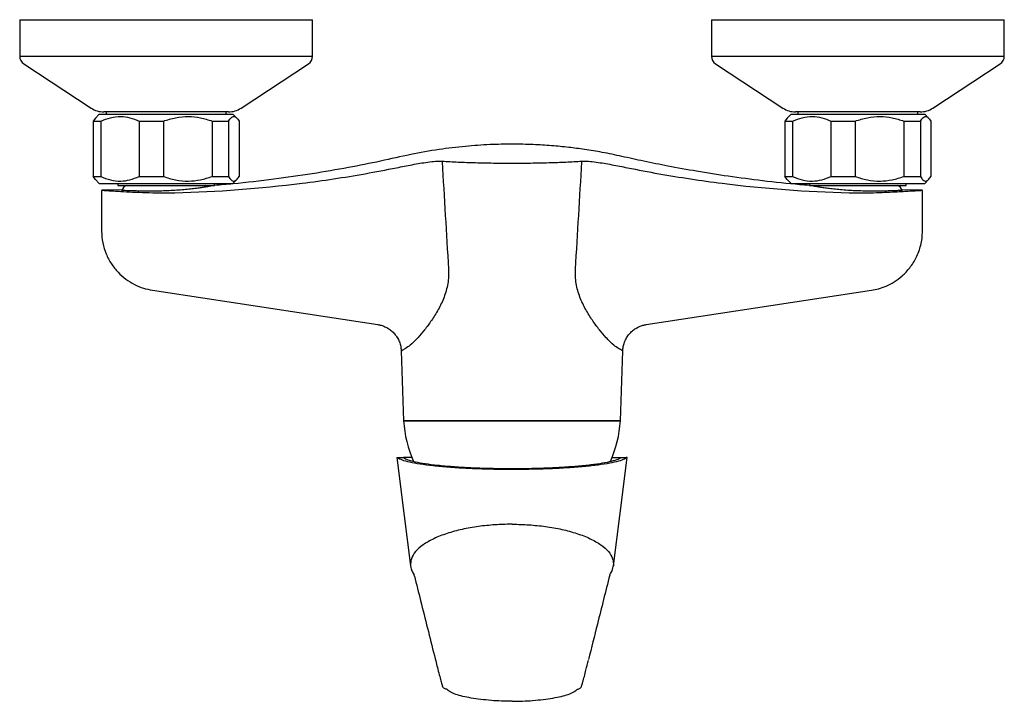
# Model space of a CAD drawing. Header units: millimetres. Extents: x 3913.983 to 3914.197, y 1813.456 to 1813.603.
import ezdxf

# ---------------------------------------------------------------- set-up
doc = ezdxf.new("R2010")
doc.units = ezdxf.units.MM
doc.layers.add('SANINDUSA', color=3, linetype='Continuous')

msp = doc.modelspace()

# ---------------------------------------------------------------- linework, layer by layer
at = {"layer": 'SANINDUSA'}
for p, q in [((3913.983050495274, 1813.603487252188), (3913.983050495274, 1813.595566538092)), ((3913.983050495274, 1813.603487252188), (3914.046550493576, 1813.603487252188)), ((3914.046550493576, 1813.595566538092), (3914.046550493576, 1813.603487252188)), ((3914.133050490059, 1813.603487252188), (3914.133050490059, 1813.595566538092)), ((3914.133050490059, 1813.603487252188), (3914.19655048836, 1813.603487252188)), ((3914.19655048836, 1813.595566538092), (3914.19655048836, 1813.603487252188)), ((3913.983050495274, 1813.595566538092), (3914.046547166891, 1813.595566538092)), ((3914.046547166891, 1813.595566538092), (3914.046550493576, 1813.595566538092)), ((3914.133050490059, 1813.595566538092), (3914.19655048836, 1813.595566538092)), ((3913.983952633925, 1813.593894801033), (3913.998550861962, 1813.584307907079)), ((3914.031050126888, 1813.584307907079), (3914.0456483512, 1813.593894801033)), ((3914.133952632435, 1813.593894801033), (3914.148550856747, 1813.584307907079)), ((3914.181050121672, 1813.584307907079), (3914.19564834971, 1813.593894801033)), ((3914.03104842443, 1813.584307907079), (3914.031050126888, 1813.584307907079)), ((3914.000300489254, 1813.582983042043), (3913.999477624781, 1813.582160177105)), ((3914.000300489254, 1813.582983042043), (3914.028994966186, 1813.582983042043)), ((3914.028305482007, 1813.583487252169), (3914.001295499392, 1813.583487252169)), ((3914.001800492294, 1813.583487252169), (3914.001800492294, 1813.582983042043)), ((3914.02780049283, 1813.582983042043), (3914.02780049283, 1813.583487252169)), ((3914.028994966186, 1813.582983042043), (3914.029300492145, 1813.582983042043)), ((3914.030123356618, 1813.582160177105), (3914.029300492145, 1813.582983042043)), ((3914.150300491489, 1813.582983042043), (3914.149477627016, 1813.582160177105)), ((3914.150300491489, 1813.582983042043), (3914.178994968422, 1813.582983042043)), ((3914.178305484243, 1813.583487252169), (3914.151295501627, 1813.583487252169)), ((3914.151800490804, 1813.583487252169), (3914.151800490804, 1813.582983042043)), ((3914.17780049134, 1813.582983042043), (3914.17780049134, 1813.583487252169)), ((3914.178994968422, 1813.582983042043), (3914.17930049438, 1813.582983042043)), ((3914.180123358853, 1813.582160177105), (3914.17930049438, 1813.582983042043)), ((3913.999481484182, 1813.582147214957), (3913.998979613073, 1813.581483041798)), ((3913.998979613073, 1813.581483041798), (3914.000654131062, 1813.581483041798)), ((3913.998979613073, 1813.581483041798), (3913.998979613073, 1813.569483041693)), ((3914.000654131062, 1813.581483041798), (3914.000654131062, 1813.569483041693)), ((3914.008957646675, 1813.581483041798), (3914.014201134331, 1813.581483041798)), ((3914.008957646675, 1813.581483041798), (3914.008957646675, 1813.569483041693)), ((3914.014201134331, 1813.581483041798), (3914.014201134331, 1813.569483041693)), ((3914.024778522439, 1813.581483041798), (3914.028347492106, 1813.581483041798)), ((3914.024778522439, 1813.581483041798), (3914.024778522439, 1813.569483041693)), ((3914.028347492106, 1813.581483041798), (3914.028347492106, 1813.569483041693)), ((3914.030621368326, 1813.581483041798), (3914.030621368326, 1813.569483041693)), ((3914.149481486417, 1813.582147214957), (3914.148979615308, 1813.581483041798)), ((3914.148979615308, 1813.581483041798), (3914.150654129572, 1813.581483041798)), ((3914.148979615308, 1813.581483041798), (3914.148979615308, 1813.569483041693)), ((3914.150654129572, 1813.581483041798), (3914.150654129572, 1813.569483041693)), ((3914.158957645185, 1813.581483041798), (3914.164201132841, 1813.581483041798)), ((3914.158957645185, 1813.581483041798), (3914.158957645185, 1813.569483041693)), ((3914.164201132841, 1813.581483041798), (3914.164201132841, 1813.569483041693)), ((3914.174778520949, 1813.581483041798), (3914.178347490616, 1813.581483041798)), ((3914.174778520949, 1813.581483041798), (3914.174778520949, 1813.569483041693)), ((3914.178347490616, 1813.581483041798), (3914.178347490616, 1813.569483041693)), ((3914.180621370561, 1813.581483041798), (3914.180621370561, 1813.569483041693)), ((3913.999481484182, 1813.568818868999), (3913.998979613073, 1813.569483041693)), ((3913.998979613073, 1813.569483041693), (3914.000654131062, 1813.569483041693)), ((3914.008957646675, 1813.569483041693), (3914.014201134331, 1813.569483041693)), ((3914.024778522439, 1813.569483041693), (3914.028347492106, 1813.569483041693)), ((3914.149481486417, 1813.568818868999), (3914.148979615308, 1813.569483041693)), ((3914.148979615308, 1813.569483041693), (3914.150654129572, 1813.569483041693)), ((3914.158957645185, 1813.569483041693), (3914.164201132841, 1813.569483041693)), ((3914.174778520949, 1813.569483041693), (3914.178347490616, 1813.569483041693)), ((3913.999477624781, 1813.568805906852), (3914.000300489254, 1813.567983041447)), ((3914.000300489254, 1813.567983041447), (3914.011839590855, 1813.567983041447)), ((3914.00430048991, 1813.567983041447), (3914.00430048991, 1813.567483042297)), ((3914.00430048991, 1813.567483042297), (3914.025300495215, 1813.567483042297)), ((3914.011839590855, 1813.567983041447), (3914.029300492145, 1813.567983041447)), ((3914.025300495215, 1813.567509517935), (3914.025300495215, 1813.567983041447)), ((3914.029300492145, 1813.567983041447), (3914.030123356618, 1813.568805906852)), ((3914.149477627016, 1813.568805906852), (3914.150300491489, 1813.567983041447)), ((3914.150300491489, 1813.567983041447), (3914.161839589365, 1813.567983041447)), ((3914.15430048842, 1813.567983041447), (3914.15430048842, 1813.567509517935)), ((3914.15430048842, 1813.567483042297), (3914.175300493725, 1813.567483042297)), ((3914.161839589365, 1813.567983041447), (3914.17930049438, 1813.567983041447)), ((3914.175300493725, 1813.567483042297), (3914.175300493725, 1813.567983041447)), ((3914.17930049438, 1813.567983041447), (3914.180123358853, 1813.568805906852)), ((3914.000800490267, 1813.566375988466), (3914.000800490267, 1813.557637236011)), ((3914.005095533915, 1813.566559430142), (3914.000907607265, 1813.566482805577)), ((3914.178652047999, 1813.566499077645), (3914.174471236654, 1813.566554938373)), ((3914.178800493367, 1813.557637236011), (3914.178800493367, 1813.566380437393)), ((3914.011840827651, 1813.544797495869), (3914.060687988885, 1813.537339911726)), ((3914.060688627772, 1813.537344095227), (3914.060700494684, 1813.537349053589)), ((3914.065771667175, 1813.531626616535), (3914.066300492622, 1813.51648304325)), ((3914.065794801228, 1813.531633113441), (3914.065784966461, 1813.531627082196)), ((3914.113300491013, 1813.51648304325), (3914.113829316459, 1813.531626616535)), ((3914.066300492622, 1813.51648304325), (3914.082905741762, 1813.51648304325)), ((3914.113300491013, 1813.51648304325), (3914.066300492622, 1813.51648304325)), ((3914.082905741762, 1813.51648304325), (3914.113300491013, 1813.51648304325)), ((3914.064800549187, 1813.508483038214), (3914.065009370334, 1813.508483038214)), ((3914.065009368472, 1813.508483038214), (3914.066249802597, 1813.508483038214)), ((3914.068112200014, 1813.508483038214), (3914.066249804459, 1813.508483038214)), ((3914.11148878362, 1813.508483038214), (3914.113351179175, 1813.508483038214)), ((3914.113351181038, 1813.508483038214), (3914.114591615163, 1813.508483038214)), ((3914.114800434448, 1813.508483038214), (3914.1145916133, 1813.508483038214))]:
    msp.add_line(p, q, dxfattribs=at)
at = {"layer": 'SANINDUSA', "flags": 128}
for points in [[(3914.023813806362, 1813.567341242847), (3914.023683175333, 1813.567406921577), (3914.023300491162, 1813.567483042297)], [(3914.156300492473, 1813.567483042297), (3914.155917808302, 1813.567406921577), (3914.155784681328, 1813.567339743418)], [(3914.11891299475, 1813.537339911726), (3914.142608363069, 1813.540957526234), (3914.167760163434, 1813.544797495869)], [(3914.064799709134, 1813.508483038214), (3914.066418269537, 1813.495894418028), (3914.067816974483, 1813.485015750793)], [(3914.111784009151, 1813.485015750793), (3914.113182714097, 1813.495894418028), (3914.114801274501, 1813.508483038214)]]:
    msp.add_lwpolyline(points, dxfattribs=at)
at = {"layer": 'SANINDUSA'}
for centre, radius, start, end in [((3913.985050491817, 1813.595566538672), 0.001999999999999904, 180, 236.7064367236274), ((3914.044550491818, 1813.595566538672), 0.002000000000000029, 303.2935632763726, 0), ((3914.135050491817, 1813.595566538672), 0.001999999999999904, 180, 236.7064367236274), ((3914.194550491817, 1813.595566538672), 0.001999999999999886, 303.2935632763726, 0), ((3914.001295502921, 1813.588487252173), 0.005000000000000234, 236.7064367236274, 270), ((3914.028305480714, 1813.588487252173), 0.005000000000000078, 270, 303.2935632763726), ((3914.151295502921, 1813.588487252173), 0.005000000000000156, 236.7064367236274, 270), ((3914.178305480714, 1813.588487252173), 0.005000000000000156, 270, 303.2935632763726), ((3914.074771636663, 1813.572694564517), 0.0001123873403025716, 125.9517002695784, 184.265989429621), ((3914.104829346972, 1813.572694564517), 0.0001123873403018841, 355.734010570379, 54.04829973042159), ((3914.006300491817, 1813.566483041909), 0.001000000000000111, 90, 178.6326634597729), ((3914.173300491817, 1813.566483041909), 0.0009999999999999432, 1.309784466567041, 90), ((3914.000900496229, 1813.566383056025), 0.0001000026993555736, 85.92234513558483, 184.0526826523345), ((3914.178700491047, 1813.566383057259), 0.0001000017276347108, 354.2761373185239, 94.07978620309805), ((3914.091258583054, 1813.517929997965), 0.02500000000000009, 183.3180332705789, 204.2785486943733), ((3914.088342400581, 1813.517929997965), 0.02499999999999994, 335.7471198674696, 356.681966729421), ((3914.062494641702, 1813.481275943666), 0.006335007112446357, 13.77290616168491, 16.60401458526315), ((3914.111455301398, 1813.482769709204), 0.0005233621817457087, 142.8482703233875, 155.4554544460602)]:
    msp.add_arc(centre, radius, start, end, dxfattribs=at)
for points, knots in [([(3914.000654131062, 1813.581483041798), (3914.001343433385, 1813.581765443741), (3914.002742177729, 1813.582338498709), (3914.00488348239, 1813.58256622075), (3914.006989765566, 1813.582293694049), (3914.00829560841, 1813.581755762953), (3914.008957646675, 1813.581483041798)], [0, 0, 0, 0, 0.2547896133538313, 0.5170235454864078, 0.7551398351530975, 1, 1, 1, 1]), ([(3914.014201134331, 1813.581483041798), (3914.015079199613, 1813.581765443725), (3914.016860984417, 1813.582338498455), (3914.019588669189, 1813.582566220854), (3914.022271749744, 1813.582293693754), (3914.023935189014, 1813.581755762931), (3914.024778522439, 1813.581483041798)], [0, 0, 0, 0, 0.2547896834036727, 0.5170235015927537, 0.7551397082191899, 1, 1, 1, 1]), ([(3914.028347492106, 1813.581483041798), (3914.02853625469, 1813.581765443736), (3914.028919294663, 1813.582338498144), (3914.029505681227, 1813.582566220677), (3914.03008247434, 1813.582293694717), (3914.03044007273, 1813.581755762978), (3914.030621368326, 1813.581483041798)], [0, 0, 0, 0, 0.2547899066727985, 0.5170236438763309, 0.7551401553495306, 1, 1, 1, 1]), ([(3914.150654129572, 1813.581483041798), (3914.151343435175, 1813.581765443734), (3914.152742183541, 1813.582338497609), (3914.154883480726, 1813.582566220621), (3914.156989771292, 1813.582293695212), (3914.158295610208, 1813.58175576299), (3914.158957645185, 1813.581483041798)], [0, 0, 0, 0, 0.2547900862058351, 0.5170235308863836, 0.7551403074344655, 1, 1, 1, 1]), ([(3914.164201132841, 1813.581483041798), (3914.165079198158, 1813.581765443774), (3914.166860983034, 1813.582338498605), (3914.169588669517, 1813.582566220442), (3914.172271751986, 1813.582293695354), (3914.173935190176, 1813.581755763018), (3914.174778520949, 1813.581483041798)], [0, 0, 0, 0, 0.2547896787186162, 0.5170234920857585, 0.7551403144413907, 1, 1, 1, 1]), ([(3914.178347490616, 1813.581483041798), (3914.178536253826, 1813.581765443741), (3914.17891929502, 1813.582338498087), (3914.17950567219, 1813.582566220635), (3914.180082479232, 1813.58229369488), (3914.180440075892, 1813.581755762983), (3914.180621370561, 1813.581483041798)], [0, 0, 0, 0, 0.2547898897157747, 0.517023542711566, 0.7551401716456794, 1, 1, 1, 1]), ([(3914.15430048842, 1813.567533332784), (3914.153592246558, 1813.567585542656), (3914.150196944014, 1813.567835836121), (3914.144324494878, 1813.568495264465), (3914.136878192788, 1813.56946628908), (3914.130025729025, 1813.570546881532), (3914.123914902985, 1813.571654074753), (3914.118506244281, 1813.572732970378), (3914.113778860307, 1813.573804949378), (3914.109510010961, 1813.574702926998), (3914.105665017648, 1813.575333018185), (3914.102009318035, 1813.575811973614), (3914.098292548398, 1813.57617219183), (3914.094232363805, 1813.576419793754), (3914.089780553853, 1813.576516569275), (3914.084888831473, 1813.576411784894), (3914.07956569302, 1813.576045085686), (3914.073823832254, 1813.575354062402), (3914.067685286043, 1813.574257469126), (3914.061180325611, 1813.572728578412), (3914.054064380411, 1813.571339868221), (3914.046352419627, 1813.570004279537), (3914.03801752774, 1813.568824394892), (3914.030945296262, 1813.567983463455), (3914.026643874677, 1813.567650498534), (3914.025300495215, 1813.567546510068)], [0, 0, 0, 0, 0.01633444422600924, 0.07830711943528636, 0.1358793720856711, 0.1890589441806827, 0.2378498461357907, 0.278720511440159, 0.3159033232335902, 0.3493477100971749, 0.3790398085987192, 0.4054978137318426, 0.4341416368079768, 0.4649136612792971, 0.4990409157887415, 0.5365353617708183, 0.5774181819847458, 0.6217224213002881, 0.6694963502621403, 0.7207627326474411, 0.7753962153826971, 0.8362354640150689, 0.9007695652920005, 0.9690092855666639, 1, 1, 1, 1]), ([(3914.016684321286, 1813.565947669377), (3914.025909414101, 1813.566159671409), (3914.035121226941, 1813.56685819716), (3914.048846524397, 1813.568588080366), (3914.053409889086, 1813.569279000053), (3914.060224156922, 1813.570481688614), (3914.062490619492, 1813.570910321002), (3914.065317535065, 1813.571480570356), (3914.065882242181, 1813.57159840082), (3914.067013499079, 1813.571823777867), (3914.068712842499, 1813.572148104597), (3914.070419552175, 1813.572431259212), (3914.07156063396, 1813.572601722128)], [0, 0, 0, 0, 0.5000000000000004, 0.5000000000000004, 0.7500000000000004, 0.7500000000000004, 0.8750000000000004, 0.8750000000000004, 0.9062500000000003, 0.9062500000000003, 0.9375000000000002, 1, 1, 1, 1]), ([(3914.07156063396, 1813.572601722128), (3914.072125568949, 1813.572686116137), (3914.072675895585, 1813.572744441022), (3914.073747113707, 1813.572807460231), (3914.074244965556, 1813.572810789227), (3914.074705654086, 1813.57278554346)], [0, 0, 0, 0, 0.5, 0.5, 1, 1, 1, 1]), ([(3914.074705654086, 1813.57278554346), (3914.0757983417, 1813.572725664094), (3914.076943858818, 1813.57266772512), (3914.078739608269, 1813.57258787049), (3914.079351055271, 1813.572562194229), (3914.080600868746, 1813.572514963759), (3914.08123810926, 1813.572494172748), (3914.083159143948, 1813.572440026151), (3914.084461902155, 1813.572414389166), (3914.086448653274, 1813.57238881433), (3914.08711636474, 1813.572382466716), (3914.088462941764, 1813.572374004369), (3914.089144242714, 1813.572371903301), (3914.091170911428, 1813.572372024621), (3914.092507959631, 1813.572380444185), (3914.094492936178, 1813.572406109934), (3914.095151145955, 1813.572416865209), (3914.096460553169, 1813.572443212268), (3914.097114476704, 1813.572458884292), (3914.099044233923, 1813.572513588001), (3914.100281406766, 1813.572562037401), (3914.102660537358, 1813.572667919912), (3914.103802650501, 1813.572725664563), (3914.104895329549, 1813.57278554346)], [0, 0, 0, 0, 0.1250000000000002, 0.1250000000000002, 0.1875000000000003, 0.1875000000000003, 0.2500000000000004, 0.2500000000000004, 0.3750000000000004, 0.3750000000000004, 0.4375000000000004, 0.4375000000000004, 0.5000000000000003, 0.5000000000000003, 0.6250000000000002, 0.6250000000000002, 0.6875000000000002, 0.6875000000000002, 0.7500000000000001, 0.7500000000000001, 0.8750000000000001, 0.8750000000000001, 1, 1, 1, 1]), ([(3914.104895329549, 1813.57278554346), (3914.105356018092, 1813.572810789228), (3914.105853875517, 1813.572807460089), (3914.10692509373, 1813.572744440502), (3914.107475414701, 1813.572686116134), (3914.108040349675, 1813.572601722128)], [0, 0, 0, 0, 0.5, 0.5, 1, 1, 1, 1]), ([(3914.108040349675, 1813.572601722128), (3914.109182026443, 1813.572431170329), (3914.110320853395, 1813.572242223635), (3914.112024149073, 1813.571931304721), (3914.112591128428, 1813.571823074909), (3914.113723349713, 1813.571597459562), (3914.114288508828, 1813.571479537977), (3914.11711782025, 1813.570908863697), (3914.119386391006, 1813.570479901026), (3914.12620756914, 1813.569276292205), (3914.130773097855, 1813.568585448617), (3914.144492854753, 1813.566857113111), (3914.15368203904, 1813.566159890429), (3914.162916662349, 1813.565947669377)], [0, 0, 0, 0, 0.06249999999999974, 0.06249999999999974, 0.09374999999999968, 0.09374999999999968, 0.1249999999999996, 0.1249999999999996, 0.2499999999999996, 0.2499999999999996, 0.4999999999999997, 0.4999999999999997, 1, 1, 1, 1]), ([(3914.000654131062, 1813.569483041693), (3914.001343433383, 1813.569200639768), (3914.002742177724, 1813.568627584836), (3914.004883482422, 1813.568399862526), (3914.00698976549, 1813.56867239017), (3914.008295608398, 1813.569210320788), (3914.008957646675, 1813.569483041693)], [0, 0, 0, 0, 0.2547896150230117, 0.5170235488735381, 0.7551398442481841, 1, 1, 1, 1]), ([(3914.014201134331, 1813.569483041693), (3914.015079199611, 1813.569200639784), (3914.016860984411, 1813.56862758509), (3914.01958866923, 1813.568399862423), (3914.022271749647, 1813.568672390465), (3914.023935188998, 1813.56921032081), (3914.024778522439, 1813.569483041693)], [0, 0, 0, 0, 0.2547896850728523, 0.5170235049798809, 0.7551397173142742, 1, 1, 1, 1]), ([(3914.028347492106, 1813.569483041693), (3914.02853625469, 1813.569200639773), (3914.028919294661, 1813.568627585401), (3914.029505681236, 1813.568399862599), (3914.030082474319, 1813.568672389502), (3914.030440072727, 1813.569210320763), (3914.030621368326, 1813.569483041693)], [0, 0, 0, 0, 0.2547899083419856, 0.5170236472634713, 0.75514016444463, 0.9999999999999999, 0.9999999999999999, 0.9999999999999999, 0.9999999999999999]), ([(3914.150654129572, 1813.569483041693), (3914.151343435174, 1813.569200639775), (3914.152742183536, 1813.568627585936), (3914.154883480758, 1813.568399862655), (3914.156989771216, 1813.568672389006), (3914.158295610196, 1813.569210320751), (3914.158957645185, 1813.569483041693)], [0, 0, 0, 0, 0.2547900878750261, 0.5170235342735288, 0.7551403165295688, 1, 1, 1, 1]), ([(3914.164201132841, 1813.569483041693), (3914.165079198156, 1813.569200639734), (3914.166860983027, 1813.56862758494), (3914.169588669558, 1813.568399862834), (3914.172271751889, 1813.568672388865), (3914.17393519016, 1813.569210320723), (3914.174778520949, 1813.569483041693)], [0, 0, 0, 0, 0.2547896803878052, 0.5170234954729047, 0.755140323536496, 1, 1, 1, 1]), ([(3914.178347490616, 1813.569483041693), (3914.178536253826, 1813.569200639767), (3914.178919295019, 1813.568627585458), (3914.179505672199, 1813.568399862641), (3914.180082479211, 1813.568672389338), (3914.180440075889, 1813.569210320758), (3914.180621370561, 1813.569483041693)], [0, 0, 0, 0, 0.2547898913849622, 0.5170235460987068, 0.7551401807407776, 1, 1, 1, 1]), ([(3914.005100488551, 1813.56651460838), (3914.005126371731, 1813.566513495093), (3914.005178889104, 1813.566511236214), (3914.005601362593, 1813.566493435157), (3914.00626980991, 1813.566466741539), (3914.007178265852, 1813.566433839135), (3914.008310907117, 1813.566399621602), (3914.009617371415, 1813.566371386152), (3914.011083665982, 1813.566356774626), (3914.012640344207, 1813.566364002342), (3914.014270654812, 1813.56639995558), (3914.015897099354, 1813.566467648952), (3914.017504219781, 1813.566568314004), (3914.019020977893, 1813.566696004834), (3914.020433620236, 1813.566844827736), (3914.021681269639, 1813.56700117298), (3914.022747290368, 1813.56715365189), (3914.023583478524, 1813.567285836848), (3914.024163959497, 1813.567383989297), (3914.024471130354, 1813.567438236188), (3914.024470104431, 1813.567438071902), (3914.024469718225, 1813.567438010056)], [0, 0, 0, 0, 0.05290351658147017, 0.1073420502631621, 0.1602453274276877, 0.2146811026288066, 0.2676162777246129, 0.3220862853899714, 0.375020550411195, 0.4294987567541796, 0.4822720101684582, 0.5365840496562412, 0.589231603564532, 0.6433915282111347, 0.6963172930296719, 0.7507531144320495, 0.8041016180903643, 0.859004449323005, 0.9121808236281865, 0.9669407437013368, 1, 1, 1, 1]), ([(3914.155100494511, 1813.567443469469), (3914.155125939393, 1813.567438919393), (3914.155177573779, 1813.567429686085), (3914.155592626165, 1813.567357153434), (3914.156248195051, 1813.567248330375), (3914.157140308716, 1813.567110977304), (3914.158255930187, 1813.56695673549), (3914.15955212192, 1813.566801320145), (3914.161014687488, 1813.566655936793), (3914.162575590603, 1813.566534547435), (3914.164213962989, 1813.566442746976), (3914.165848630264, 1813.566385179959), (3914.167464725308, 1813.566358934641), (3914.168987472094, 1813.566359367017), (3914.170405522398, 1813.566379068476), (3914.171655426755, 1813.566409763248), (3914.172722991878, 1813.566444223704), (3914.173561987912, 1813.566475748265), (3914.174148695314, 1813.566499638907), (3914.174466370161, 1813.566513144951), (3914.17446946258, 1813.566513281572), (3914.17447067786, 1813.566513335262)], [0, 0, 0, 0, 0.05244073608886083, 0.1064161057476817, 0.1588530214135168, 0.2127840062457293, 0.2657138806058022, 0.3201518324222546, 0.3735232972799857, 0.4284569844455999, 0.481551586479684, 0.5362105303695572, 0.5888960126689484, 0.643109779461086, 0.6958029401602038, 0.7500128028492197, 0.8028988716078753, 0.8573152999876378, 0.9102543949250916, 0.9647311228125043, 0.9999999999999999, 0.9999999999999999, 0.9999999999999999, 0.9999999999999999]), ([(3914.000907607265, 1813.566482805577), (3914.00093706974, 1813.566480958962), (3914.000907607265, 1813.566482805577), (3914.001284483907, 1813.566461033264), (3914.002116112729, 1813.566412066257), (3914.003380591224, 1813.566336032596), (3914.005126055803, 1813.566232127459), (3914.007461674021, 1813.566102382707), (3914.01032842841, 1813.565980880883), (3914.013443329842, 1813.565905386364), (3914.015593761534, 1813.56593344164), (3914.016684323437, 1813.565947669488)], [0, 0, 0, 0, 0.037506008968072, 0.1391507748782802, 0.2444911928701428, 0.3460202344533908, 0.4504801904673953, 0.5859853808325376, 0.7266534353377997, 0.8613760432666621, 1, 1, 1, 1]), ([(3914.162916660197, 1813.565947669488), (3914.163921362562, 1813.56593377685), (3914.165956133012, 1813.565905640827), (3914.168731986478, 1813.565966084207), (3914.171219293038, 1813.566060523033), (3914.173273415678, 1813.56616466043), (3914.175034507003, 1813.566265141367), (3914.176428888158, 1813.56634863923), (3914.177524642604, 1813.566414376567), (3914.178269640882, 1813.566458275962), (3914.178671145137, 1813.566481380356), (3914.178657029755, 1813.566480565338), (3914.178651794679, 1813.566480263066)], [0, 0, 0, 0, 0.1276733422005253, 0.2585700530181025, 0.3669491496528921, 0.4776509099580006, 0.5736700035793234, 0.6717903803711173, 0.7616372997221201, 0.8537065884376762, 0.945743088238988, 0.9999999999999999, 0.9999999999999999, 0.9999999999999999, 0.9999999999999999]), ([(3914.000800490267, 1813.557637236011), (3914.000849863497, 1813.556772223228), (3914.000946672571, 1813.555076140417), (3914.001717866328, 1813.552672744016), (3914.002851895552, 1813.550527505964), (3914.004315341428, 1813.548685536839), (3914.00601288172, 1813.547177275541), (3914.007873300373, 1813.546026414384), (3914.009823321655, 1813.545201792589), (3914.01117583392, 1813.544930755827), (3914.011840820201, 1813.544797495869)], [0, 0, 0, 0, 0.1407189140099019, 0.275916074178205, 0.4074341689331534, 0.5344802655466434, 0.6571898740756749, 0.7756456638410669, 0.8896922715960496, 1, 1, 1, 1]), ([(3914.167760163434, 1813.544797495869), (3914.168263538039, 1813.544892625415), (3914.169336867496, 1813.545095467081), (3914.17098819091, 1813.545690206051), (3914.172732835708, 1813.546599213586), (3914.17449323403, 1813.547913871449), (3914.176150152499, 1813.549674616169), (3914.177567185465, 1813.551912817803), (3914.178374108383, 1813.55411915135), (3914.178747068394, 1813.556074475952), (3914.178782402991, 1813.557108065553), (3914.178800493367, 1813.557637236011)], [0, 0, 0, 0, 0.0833847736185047, 0.1777986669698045, 0.2847731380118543, 0.4029497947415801, 0.5341003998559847, 0.6766336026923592, 0.8317009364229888, 0.9138353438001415, 1, 1, 1, 1]), ([(3914.076033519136, 1813.549380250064), (3914.076097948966, 1813.548321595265), (3914.076044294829, 1813.547275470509), (3914.075700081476, 1813.545209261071), (3914.075416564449, 1813.544222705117), (3914.074696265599, 1813.542331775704), (3914.074270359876, 1813.541451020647), (3914.07358113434, 1813.540202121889), (3914.073342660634, 1813.539797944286), (3914.072853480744, 1813.539011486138), (3914.07260236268, 1813.538628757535), (3914.071848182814, 1813.537527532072), (3914.071341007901, 1813.536849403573), (3914.070341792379, 1813.535596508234), (3914.069849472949, 1813.535021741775), (3914.068897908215, 1813.533985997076), (3914.068453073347, 1813.533540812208), (3914.06764078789, 1813.532809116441), (3914.067272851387, 1813.532521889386), (3914.066952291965, 1813.532332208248)], [0, 0, 0, 0, 0.1249999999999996, 0.1249999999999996, 0.2499999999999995, 0.2499999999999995, 0.3749999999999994, 0.3749999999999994, 0.4374999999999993, 0.4374999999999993, 0.4999999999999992, 0.4999999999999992, 0.6249999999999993, 0.6249999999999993, 0.7499999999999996, 0.7499999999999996, 0.8749999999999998, 0.8749999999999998, 1, 1, 1, 1]), ([(3914.11264869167, 1813.532332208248), (3914.112328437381, 1813.532521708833), (3914.111960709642, 1813.532808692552), (3914.111351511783, 1813.533357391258), (3914.11113877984, 1813.533560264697), (3914.110695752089, 1813.534003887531), (3914.110464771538, 1813.53424538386), (3914.109752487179, 1813.535020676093), (3914.109259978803, 1813.535595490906), (3914.108258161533, 1813.536851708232), (3914.107747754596, 1813.537534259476), (3914.106737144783, 1813.53901120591), (3914.106245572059, 1813.53979250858), (3914.105556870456, 1813.541041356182), (3914.105335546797, 1813.541470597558), (3914.10491641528, 1813.542359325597), (3914.104718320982, 1813.542820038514), (3914.104361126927, 1813.543759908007), (3914.104201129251, 1813.544240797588), (3914.103927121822, 1813.545227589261), (3914.103812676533, 1813.545736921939), (3914.103556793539, 1813.547278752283), (3914.10350305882, 1813.548321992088), (3914.103567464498, 1813.549380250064)], [0, 0, 0, 0, 0.1250000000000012, 0.1250000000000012, 0.1875000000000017, 0.1875000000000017, 0.2500000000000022, 0.2500000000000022, 0.3750000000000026, 0.3750000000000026, 0.5000000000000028, 0.5000000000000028, 0.6250000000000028, 0.6250000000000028, 0.6875000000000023, 0.6875000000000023, 0.750000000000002, 0.750000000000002, 0.8125000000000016, 0.8125000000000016, 0.8750000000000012, 0.8750000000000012, 1, 1, 1, 1]), ([(3914.060700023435, 1813.537346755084), (3914.060935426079, 1813.537304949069), (3914.061467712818, 1813.537210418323), (3914.06227197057, 1813.536908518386), (3914.063096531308, 1813.536459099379), (3914.063857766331, 1813.535866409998), (3914.064522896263, 1813.535149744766), (3914.065079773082, 1813.534310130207), (3914.065484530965, 1813.533383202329), (3914.065725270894, 1813.53247213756), (3914.065757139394, 1813.531886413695), (3914.065771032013, 1813.531631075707)], [0, 0, 0, 0, 0.08647228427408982, 0.1955290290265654, 0.3091025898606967, 0.4253145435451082, 0.5430095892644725, 0.6614753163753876, 0.7880969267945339, 0.9076238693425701, 1, 1, 1, 1]), ([(3914.113821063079, 1813.531631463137), (3914.113845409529, 1813.531945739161), (3914.113895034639, 1813.532586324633), (3914.114176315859, 1813.533553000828), (3914.114616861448, 1813.534482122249), (3914.115211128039, 1813.535313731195), (3914.11589315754, 1813.535996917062), (3914.116632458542, 1813.536536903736), (3914.117402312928, 1813.53693753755), (3914.118159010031, 1813.537213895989), (3914.118664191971, 1813.537307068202), (3914.118900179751, 1813.537350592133)], [0, 0, 0, 0, 0.1138221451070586, 0.2320024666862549, 0.3618762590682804, 0.4842739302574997, 0.5999516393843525, 0.7097971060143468, 0.8141945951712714, 0.913203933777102, 1, 1, 1, 1]), ([(3914.066952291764, 1813.532332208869), (3914.066606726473, 1813.53212478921), (3914.065930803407, 1813.531719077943), (3914.065839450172, 1813.531661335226), (3914.065794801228, 1813.531633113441)], [0, 0, 0, 0, 0.5112494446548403, 1, 1, 1, 1]), ([(3914.113816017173, 1813.531627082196), (3914.113820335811, 1813.531624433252), (3914.113919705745, 1813.531563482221), (3914.113596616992, 1813.531764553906), (3914.112967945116, 1813.532141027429), (3914.11264869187, 1813.532332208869)], [0, 0, 0, 0, 0.02187290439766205, 0.5032857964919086, 1, 1, 1, 1]), ([(3914.065009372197, 1813.508483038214), (3914.065281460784, 1813.508321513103), (3914.065825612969, 1813.507998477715), (3914.067504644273, 1813.507542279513), (3914.069781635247, 1813.507124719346), (3914.072630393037, 1813.506756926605), (3914.075976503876, 1813.506451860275), (3914.079706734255, 1813.506214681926), (3914.08373131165, 1813.506056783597), (3914.087146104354, 1813.50599007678), (3914.089178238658, 1813.505984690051), (3914.089800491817, 1813.505983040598)], [0, 0, 0, 0, 0.1185599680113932, 0.2371090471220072, 0.3556724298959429, 0.474225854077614, 0.5926297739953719, 0.7110337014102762, 0.8293927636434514, 0.9477589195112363, 1, 1, 1, 1]), ([(3914.066249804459, 1813.508483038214), (3914.066520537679, 1813.508329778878), (3914.067062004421, 1813.508023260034), (3914.068691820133, 1813.507591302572), (3914.070886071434, 1813.507196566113), (3914.073621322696, 1813.506849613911), (3914.07682381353, 1813.506562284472), (3914.080388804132, 1813.506340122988), (3914.084226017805, 1813.506193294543), (3914.087410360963, 1813.506133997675), (3914.089275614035, 1813.506129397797), (3914.089800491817, 1813.506128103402)], [0, 0, 0, 0, 0.1192213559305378, 0.238442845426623, 0.3576649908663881, 0.4768867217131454, 0.5960853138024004, 0.7152829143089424, 0.83433287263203, 0.9533816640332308, 1, 1, 1, 1]), ([(3914.089800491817, 1813.506128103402), (3914.090962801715, 1813.506134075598), (3914.093287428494, 1813.506146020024), (3914.096871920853, 1813.506242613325), (3914.100450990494, 1813.506407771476), (3914.103899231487, 1813.506651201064), (3914.106940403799, 1813.506959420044), (3914.10951062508, 1813.507321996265), (3914.111500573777, 1813.507730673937), (3914.112768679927, 1813.508123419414), (3914.113184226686, 1813.508379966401), (3914.113351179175, 1813.508483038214)], [0, 0, 0, 0, 0.1031503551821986, 0.2063013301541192, 0.3250489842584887, 0.4437977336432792, 0.5627468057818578, 0.6816965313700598, 0.8008405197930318, 0.9199845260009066, 1, 1, 1, 1]), ([(3914.089800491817, 1813.505983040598), (3914.091204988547, 1813.50599118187), (3914.094014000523, 1813.506007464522), (3914.098110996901, 1813.506134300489), (3914.101967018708, 1813.506335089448), (3914.105489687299, 1813.5066084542), (3914.10856165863, 1813.506947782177), (3914.111116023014, 1813.507341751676), (3914.113046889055, 1813.507780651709), (3914.114132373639, 1813.508168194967), (3914.114479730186, 1813.50840633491), (3914.114591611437, 1813.508483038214)], [0, 0, 0, 0, 0.1178070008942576, 0.2356155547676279, 0.3534228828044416, 0.4712408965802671, 0.5893819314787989, 0.7075325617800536, 0.8256934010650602, 0.9438569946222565, 1, 1, 1, 1]), ([(3914.089800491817, 1813.494032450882), (3914.089757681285, 1813.494032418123), (3914.08852198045, 1813.494031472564), (3914.08605057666, 1813.493945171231), (3914.082432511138, 1813.4935786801), (3914.078908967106, 1813.49295169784), (3914.076186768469, 1813.492213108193), (3914.074209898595, 1813.49150581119), (3914.072823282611, 1813.490908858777), (3914.071582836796, 1813.49026093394), (3914.070146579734, 1813.489345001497), (3914.068781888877, 1813.488114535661), (3914.067833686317, 1813.486569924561), (3914.067822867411, 1813.485528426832), (3914.06781754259, 1813.485015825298)], [0, 0, 0, 0, 0.003443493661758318, 0.09939442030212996, 0.1984872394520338, 0.3041859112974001, 0.4136960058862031, 0.4709535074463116, 0.5282136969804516, 0.5874836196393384, 0.6467578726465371, 0.7633333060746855, 0.8835180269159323, 1, 1, 1, 1]), ([(3914.089800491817, 1813.494032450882), (3914.089843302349, 1813.494032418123), (3914.091079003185, 1813.494031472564), (3914.093550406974, 1813.493945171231), (3914.097168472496, 1813.4935786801), (3914.100692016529, 1813.49295169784), (3914.103414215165, 1813.492213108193), (3914.10539108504, 1813.49150581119), (3914.106777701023, 1813.490908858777), (3914.108018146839, 1813.49026093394), (3914.109454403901, 1813.489345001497), (3914.110819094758, 1813.488114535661), (3914.111767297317, 1813.486569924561), (3914.111778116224, 1813.485528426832), (3914.111783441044, 1813.485015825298)], [0, 0, 0, 0, 0.003443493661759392, 0.09939442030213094, 0.1984872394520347, 0.3041859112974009, 0.4136960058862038, 0.4709535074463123, 0.5282136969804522, 0.5874836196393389, 0.6467578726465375, 0.7633333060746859, 0.8835180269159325, 1, 1, 1, 1]), ([(3914.067816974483, 1813.485015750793), (3914.067866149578, 1813.484694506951), (3914.067993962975, 1813.484237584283), (3914.06822028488, 1813.483643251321), (3914.068478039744, 1813.483227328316), (3914.0685654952, 1813.48308620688)], [0, 0, 0, 0, 0.258587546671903, 0.7484409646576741, 1, 1, 1, 1]), ([(3914.11103816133, 1813.483085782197), (3914.111091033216, 1813.483165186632), (3914.111335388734, 1813.483532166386), (3914.111573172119, 1813.484129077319), (3914.111665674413, 1813.484655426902), (3914.111702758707, 1813.484866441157)], [0, 0, 0, 0, 0.1419412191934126, 0.6560030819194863, 1, 1, 1, 1]), ([(3914.111783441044, 1813.485015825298), (3914.111783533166, 1813.485015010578), (3914.111788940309, 1813.484967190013), (3914.11175987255, 1813.484920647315), (3914.111731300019, 1813.484874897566)], [0, 0, 0, 0, 0.01703703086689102, 1, 1, 1, 1]), ([(3914.068647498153, 1813.482784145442), (3914.069091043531, 1813.48101409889), (3914.070532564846, 1813.47526145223), (3914.072224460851, 1813.468512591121), (3914.073603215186, 1813.463050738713), (3914.0740943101, 1813.46107511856), (3914.074438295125, 1813.459829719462), (3914.074650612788, 1813.459210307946), (3914.074751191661, 1813.458916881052)], [0, 0, 0, 0, 0.2187629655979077, 0.7109790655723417, 0.8340330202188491, 0.8995190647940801, 0.9524002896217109, 1, 1, 1, 1]), ([(3914.110979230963, 1813.482987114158), (3914.110093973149, 1813.479455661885), (3914.108562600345, 1813.473346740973), (3914.107031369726, 1813.467257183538), (3914.106385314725, 1813.464687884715)], [0, 0, 0, 0, 0.5780811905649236, 1, 1, 1, 1]), ([(3914.104849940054, 1813.458914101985), (3914.104949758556, 1813.459206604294), (3914.105165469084, 1813.459838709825), (3914.105495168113, 1813.461033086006), (3914.105903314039, 1813.462671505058), (3914.10619809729, 1813.463840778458), (3914.106377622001, 1813.464552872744)], [0, 0, 0, 0, 0.1908300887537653, 0.412389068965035, 0.6421415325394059, 1, 1, 1, 1]), ([(3914.075617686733, 1813.458266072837), (3914.075612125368, 1813.458266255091), (3914.075567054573, 1813.458267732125), (3914.075412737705, 1813.458283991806), (3914.075163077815, 1813.458368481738), (3914.074915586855, 1813.458576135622), (3914.074772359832, 1813.458773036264), (3914.074751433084, 1813.458897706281), (3914.074748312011, 1813.458916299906)], [0, 0, 0, 0, 0.01408418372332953, 0.114141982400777, 0.3937010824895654, 0.6726170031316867, 0.9511732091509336, 1, 1, 1, 1]), ([(3914.103983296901, 1813.458266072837), (3914.103988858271, 1813.458266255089), (3914.104033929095, 1813.458267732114), (3914.104188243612, 1813.458283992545), (3914.104437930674, 1813.458368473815), (3914.104685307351, 1813.458576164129), (3914.104828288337, 1813.45877221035), (3914.104849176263, 1813.458895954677), (3914.104852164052, 1813.45891365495)], [0, 0, 0, 0, 0.01411710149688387, 0.1144087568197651, 0.3946212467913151, 0.6741890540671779, 0.9533963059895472, 1, 1, 1, 1]), ([(3914.079119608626, 1813.456705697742), (3914.078590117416, 1813.456843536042), (3914.07751581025, 1813.457123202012), (3914.076331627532, 1813.457634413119), (3914.075855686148, 1813.458055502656), (3914.075617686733, 1813.458266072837)], [0, 0, 0, 0, 0.3269968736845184, 0.663457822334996, 1, 1, 1, 1]), ([(3914.089800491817, 1813.455630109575), (3914.089800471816, 1813.455630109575), (3914.089041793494, 1813.455630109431), (3914.087522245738, 1813.455662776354), (3914.085232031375, 1813.455801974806), (3914.083006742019, 1813.456030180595), (3914.080888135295, 1813.456330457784), (3914.07971075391, 1813.456580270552), (3914.079119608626, 1813.456705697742)], [0, 0, 0, 0, 4.989580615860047e-06, 0.189266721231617, 0.3785299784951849, 0.5851057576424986, 0.7916879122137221, 1, 1, 1, 1]), ([(3914.089800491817, 1813.455630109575), (3914.089800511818, 1813.455630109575), (3914.090559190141, 1813.455630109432), (3914.092078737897, 1813.455662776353), (3914.09436895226, 1813.455801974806), (3914.096594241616, 1813.456030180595), (3914.098712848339, 1813.456330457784), (3914.099890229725, 1813.456580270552), (3914.100481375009, 1813.456705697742)], [0, 0, 0, 0, 4.989580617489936e-06, 0.1892667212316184, 0.378529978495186, 0.5851057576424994, 0.7916879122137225, 1, 1, 1, 1]), ([(3914.100481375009, 1813.456705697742), (3914.101010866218, 1813.456843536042), (3914.102085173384, 1813.457123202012), (3914.103269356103, 1813.457634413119), (3914.103745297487, 1813.458055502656), (3914.103983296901, 1813.458266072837)], [0, 0, 0, 0, 0.3269968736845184, 0.663457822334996, 1, 1, 1, 1])]:
    msp.add_open_spline(points, degree=3, knots=knots, dxfattribs=at)
for points in [[(3914.074659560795, 1813.572686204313), (3914.075104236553, 1813.564916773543), (3914.075560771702, 1813.557148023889), (3914.076033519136, 1813.549380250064)], [(3914.103567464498, 1813.549380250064), (3914.104040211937, 1813.557148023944), (3914.104496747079, 1813.564916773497), (3914.10494142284, 1813.572686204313)]]:
    msp.add_open_spline(points, degree=3, dxfattribs=at)

doc.saveas('drawing.dxf')
